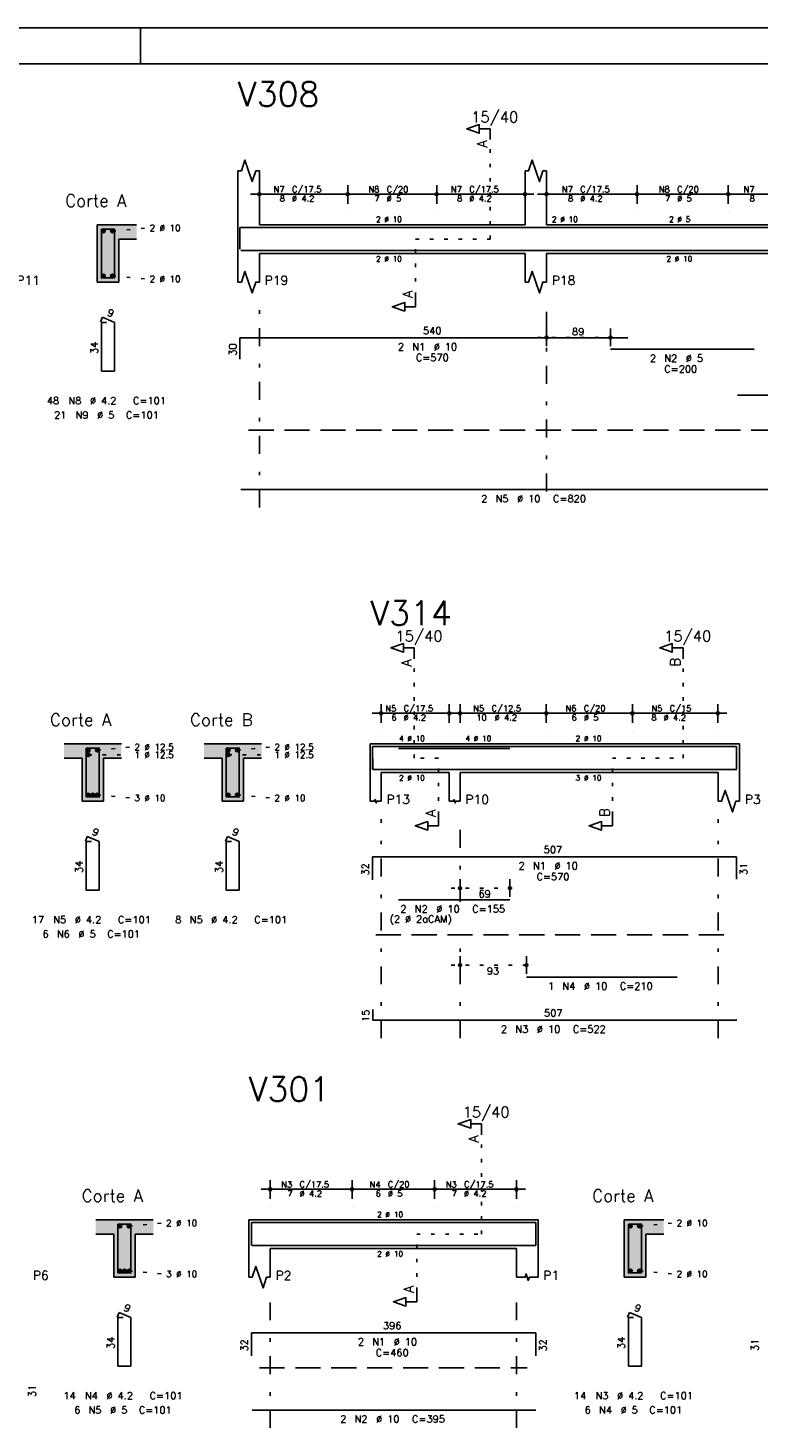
# Model space of a CAD drawing. Extents: x 0 to 119, y 0 to 84.
# Tile 7 of 10: x 60 to 81, y 45 to 84. Entities that reach past the tile are written whole.
import ezdxf

# ---------------------------------------------------------------- set-up
doc = ezdxf.new("R2010")
doc.units = 0
for name, pattern in [('ESTILO_TQS_0001', [1, 0.7, -0.3]), ('ESTILO_TQS_0002', [0.4, 0.1, -0.3]), ('ESTILO_TQS_0003', [1.5, 0.5, -0.4, 0.1, -0.5])]:
    doc.linetypes.add(name, pattern=pattern)
for name, color, linetype in [('1', 1, 'CONTINUOUS'), ('10', 10, 'CONTINUOUS'), ('2', 2, 'CONTINUOUS'), ('4', 4, 'CONTINUOUS'), ('6', 6, 'CONTINUOUS'), ('7', 7, 'CONTINUOUS'), ('8', 8, 'CONTINUOUS')]:
    doc.layers.add(name, color=color, linetype=linetype)
doc.styles.get("Standard").update_dxf_attribs({"font": 'ROMANS.SHX'})

msp = doc.modelspace()

# ---------------------------------------------------------------- linework, layer by layer
at = {"layer": '1', "linetype": 'CONTINUOUS'}
for p, q in [((0, 84.099998), (118.900002, 84.099998)), ((63.400002, 83.099998), (63.400002, 84.099998))]:
    msp.add_line(p, q, dxfattribs=at)
at = {"layer": '1', "linetype": 'ESTILO_TQS_0002'}
for p, q in [((73.137, 78.22), (73.137, 80.99)), ((62.619, 78.445), (63.564, 78.53)), ((71.062, 76.635), (71.062, 78.22)), ((71.062, 78.22), (73.137, 78.22)), ((62.619, 77.195), (63.564, 77.11)), ((74.462, 75.48), (76.74168, 75.48)), ((71.0279, 63.76), (71.0279, 66.53)), ((78.5139, 63.76), (78.5139, 66.53)), ((62.1968, 63.985), (63.1418, 64.07)), ((66.0968, 63.985), (67.0418, 64.07)), ((61.9468, 63.855), (63.1418, 63.854)), ((65.8468, 63.855), (67.0418, 63.854)), ((71.7029, 63.76), (71.0279, 63.76)), ((71.7029, 62.175), (71.7029, 63.76)), ((76.5459, 62.175), (76.5459, 63.76)), ((76.5459, 63.76), (78.5139, 63.76)), ((62.1968, 62.735), (63.1418, 62.65)), ((66.0968, 62.735), (67.0418, 62.65)), ((72.0529, 60.14), (73.9402, 60.14)), ((72.0529, 57.99), (74.4029, 57.99)), ((72.8994, 50.5), (72.8994, 53.27)), ((63.0794, 50.725), (64.0244, 50.81)), ((77.2994, 50.725), (78.2444, 50.81)), ((71.0944, 48.915), (71.0944, 50.5)), ((71.0944, 50.5), (72.8994, 50.5)), ((63.0794, 49.475), (64.0244, 49.39)), ((77.2994, 49.475), (78.2444, 49.39))]:
    msp.add_line(p, q, dxfattribs=at)
at = {"layer": '1', "linetype": 'ESTILO_TQS_0001'}
for p, q in [((66.412, 72.895), (90.772, 72.895)), ((69.9529, 58.835), (79.7889, 58.835)), ((66.7144, 46.775), (74.1744, 46.775))]:
    msp.add_line(p, q, dxfattribs=at)
at = {"layer": '1', "linetype": 'CONTINUOUS'}
for centre in [(62.369, 78.445), (62.619, 78.445), (62.369, 77.195), (62.619, 77.195), (61.9468, 63.985), (62.1968, 63.985), (65.8468, 63.985), (66.0968, 63.985), (61.9468, 63.855), (65.8468, 63.855), (61.9468, 62.735), (62.0718, 62.735), (62.1968, 62.735), (65.8468, 62.735), (66.0968, 62.735), (62.8294, 50.725), (63.0794, 50.725), (77.0494, 50.725), (77.2994, 50.725), (62.8294, 49.475), (62.9544, 49.475), (63.0794, 49.475), (77.0494, 49.475), (77.2994, 49.475)]:
    msp.add_circle(centre, 0.05, dxfattribs=at)
for points in [[(62.419, 78.445), (62.344, 78.488301), (62.322015, 78.462101)], [(62.419, 78.445), (62.322015, 78.462101), (62.322015, 78.427899)], [(62.419, 78.445), (62.322015, 78.427899), (62.344, 78.401699)], [(62.419, 78.445), (62.377682, 78.49424), (62.344, 78.488301)], [(62.419, 78.445), (62.344, 78.401699), (62.377682, 78.39576)], [(62.419, 78.445), (62.407302, 78.477139), (62.377682, 78.49424)], [(62.419, 78.445), (62.377682, 78.39576), (62.407302, 78.412861)], [(62.419, 78.445), (62.407302, 78.412861), (62.419, 78.445)], [(62.669, 78.445), (62.594, 78.488301), (62.572015, 78.462101)], [(62.669, 78.445), (62.572015, 78.462101), (62.572015, 78.427899)], [(62.669, 78.445), (62.572015, 78.427899), (62.594, 78.401699)], [(62.669, 78.445), (62.627682, 78.49424), (62.594, 78.488301)], [(62.669, 78.445), (62.594, 78.401699), (62.627682, 78.39576)], [(62.669, 78.445), (62.657302, 78.477139), (62.627682, 78.49424)], [(62.669, 78.445), (62.627682, 78.39576), (62.657302, 78.412861)], [(62.669, 78.445), (62.657302, 78.412861), (62.669, 78.445)], [(62.419, 77.195), (62.344, 77.238301), (62.322015, 77.212101)], [(62.419, 77.195), (62.377682, 77.24424), (62.344, 77.238301)], [(62.419, 77.195), (62.407302, 77.227139), (62.377682, 77.24424)], [(62.669, 77.195), (62.594, 77.238301), (62.572015, 77.212101)], [(62.669, 77.195), (62.627682, 77.24424), (62.594, 77.238301)], [(62.669, 77.195), (62.657302, 77.227139), (62.627682, 77.24424)], [(62.419, 77.195), (62.322015, 77.212101), (62.322015, 77.177899)], [(62.419, 77.195), (62.322015, 77.177899), (62.344, 77.151699)], [(62.419, 77.195), (62.344, 77.151699), (62.377682, 77.14576)], [(62.419, 77.195), (62.377682, 77.14576), (62.407302, 77.162861)], [(62.419, 77.195), (62.407302, 77.162861), (62.419, 77.195)], [(62.669, 77.195), (62.572015, 77.212101), (62.572015, 77.177899)], [(62.669, 77.195), (62.572015, 77.177899), (62.594, 77.151699)], [(62.669, 77.195), (62.594, 77.151699), (62.627682, 77.14576)], [(62.669, 77.195), (62.627682, 77.14576), (62.657302, 77.162861)], [(62.669, 77.195), (62.657302, 77.162861), (62.669, 77.195)], [(61.9968, 63.985), (61.9218, 64.028301), (61.899815, 64.002101)], [(61.9968, 63.985), (61.899815, 64.002101), (61.899815, 63.967899)], [(61.9968, 63.985), (61.899815, 63.967899), (61.9218, 63.941699)], [(61.9968, 63.985), (61.955482, 64.03424), (61.9218, 64.028301)], [(61.9968, 63.985), (61.9218, 63.941699), (61.955482, 63.93576)], [(61.9968, 63.985), (61.985102, 64.017139), (61.955482, 64.03424)], [(61.9968, 63.985), (61.955482, 63.93576), (61.985102, 63.952861)], [(61.9968, 63.985), (61.985102, 63.952861), (61.9968, 63.985)], [(62.2468, 63.985), (62.1718, 64.028301), (62.149815, 64.002101)], [(62.2468, 63.985), (62.149815, 64.002101), (62.149815, 63.967899)], [(62.2468, 63.985), (62.149815, 63.967899), (62.1718, 63.941699)], [(62.2468, 63.985), (62.205482, 64.03424), (62.1718, 64.028301)], [(62.2468, 63.985), (62.1718, 63.941699), (62.205482, 63.93576)], [(62.2468, 63.985), (62.235102, 64.017139), (62.205482, 64.03424)], [(62.2468, 63.985), (62.205482, 63.93576), (62.235102, 63.952861)], [(62.2468, 63.985), (62.235102, 63.952861), (62.2468, 63.985)], [(65.8968, 63.985), (65.8218, 64.028301), (65.799815, 64.002101)], [(65.8968, 63.985), (65.799815, 64.002101), (65.799815, 63.967899)], [(65.8968, 63.985), (65.799815, 63.967899), (65.8218, 63.941699)], [(65.8968, 63.985), (65.855482, 64.03424), (65.8218, 64.028301)], [(65.8968, 63.985), (65.8218, 63.941699), (65.855482, 63.93576)], [(65.8968, 63.985), (65.885102, 64.017139), (65.855482, 64.03424)], [(65.8968, 63.985), (65.855482, 63.93576), (65.885102, 63.952861)], [(65.8968, 63.985), (65.885102, 63.952861), (65.8968, 63.985)], [(66.1468, 63.985), (66.0718, 64.028301), (66.049815, 64.002101)], [(66.1468, 63.985), (66.049815, 64.002101), (66.049815, 63.967899)], [(66.1468, 63.985), (66.049815, 63.967899), (66.0718, 63.941699)], [(66.1468, 63.985), (66.105482, 64.03424), (66.0718, 64.028301)], [(66.1468, 63.985), (66.0718, 63.941699), (66.105482, 63.93576)], [(66.1468, 63.985), (66.135102, 64.017139), (66.105482, 64.03424)], [(66.1468, 63.985), (66.105482, 63.93576), (66.135102, 63.952861)], [(66.1468, 63.985), (66.135102, 63.952861), (66.1468, 63.985)], [(61.9968, 63.855), (61.9218, 63.898301), (61.899815, 63.872101)], [(61.9968, 63.855), (61.899815, 63.872101), (61.899815, 63.837899)], [(61.9968, 63.855), (61.899815, 63.837899), (61.9218, 63.811699)], [(61.9968, 63.855), (61.955482, 63.90424), (61.9218, 63.898301)], [(61.9968, 63.855), (61.9218, 63.811699), (61.955482, 63.80576)], [(61.9968, 63.855), (61.985102, 63.887139), (61.955482, 63.90424)], [(61.9968, 63.855), (61.955482, 63.80576), (61.985102, 63.822861)], [(61.9968, 63.855), (61.985102, 63.822861), (61.9968, 63.855)], [(65.8968, 63.855), (65.8218, 63.898301), (65.799815, 63.872101)], [(65.8968, 63.855), (65.799815, 63.872101), (65.799815, 63.837899)], [(65.8968, 63.855), (65.799815, 63.837899), (65.8218, 63.811699)], [(65.8968, 63.855), (65.855482, 63.90424), (65.8218, 63.898301)], [(65.8968, 63.855), (65.8218, 63.811699), (65.855482, 63.80576)], [(65.8968, 63.855), (65.885102, 63.887139), (65.855482, 63.90424)], [(65.8968, 63.855), (65.855482, 63.80576), (65.885102, 63.822861)], [(65.8968, 63.855), (65.885102, 63.822861), (65.8968, 63.855)], [(61.9968, 62.735), (61.9218, 62.778301), (61.899815, 62.752101)], [(61.9968, 62.735), (61.899815, 62.752101), (61.899815, 62.717899)], [(61.9968, 62.735), (61.899815, 62.717899), (61.9218, 62.691699)], [(61.9968, 62.735), (61.955482, 62.78424), (61.9218, 62.778301)], [(61.9968, 62.735), (61.9218, 62.691699), (61.955482, 62.68576)], [(61.9968, 62.735), (61.985102, 62.767139), (61.955482, 62.78424)], [(61.9968, 62.735), (61.955482, 62.68576), (61.985102, 62.702861)], [(61.9968, 62.735), (61.985102, 62.702861), (61.9968, 62.735)], [(62.1218, 62.735), (62.0468, 62.778301), (62.024815, 62.752101)], [(62.1218, 62.735), (62.024815, 62.752101), (62.024815, 62.717899)], [(62.1218, 62.735), (62.024815, 62.717899), (62.0468, 62.691699)], [(62.1218, 62.735), (62.080482, 62.78424), (62.0468, 62.778301)], [(62.1218, 62.735), (62.0468, 62.691699), (62.080482, 62.68576)], [(62.1218, 62.735), (62.110102, 62.767139), (62.080482, 62.78424)], [(62.1218, 62.735), (62.080482, 62.68576), (62.110102, 62.702861)], [(62.1218, 62.735), (62.110102, 62.702861), (62.1218, 62.735)], [(62.2468, 62.735), (62.1718, 62.778301), (62.149815, 62.752101)], [(62.2468, 62.735), (62.149815, 62.752101), (62.149815, 62.717899)], [(62.2468, 62.735), (62.149815, 62.717899), (62.1718, 62.691699)], [(62.2468, 62.735), (62.205482, 62.78424), (62.1718, 62.778301)], [(62.2468, 62.735), (62.1718, 62.691699), (62.205482, 62.68576)], [(62.2468, 62.735), (62.235102, 62.767139), (62.205482, 62.78424)], [(62.2468, 62.735), (62.205482, 62.68576), (62.235102, 62.702861)], [(62.2468, 62.735), (62.235102, 62.702861), (62.2468, 62.735)], [(65.8968, 62.735), (65.8218, 62.778301), (65.799815, 62.752101)], [(65.8968, 62.735), (65.799815, 62.752101), (65.799815, 62.717899)], [(65.8968, 62.735), (65.799815, 62.717899), (65.8218, 62.691699)], [(65.8968, 62.735), (65.855482, 62.78424), (65.8218, 62.778301)], [(65.8968, 62.735), (65.8218, 62.691699), (65.855482, 62.68576)], [(65.8968, 62.735), (65.885102, 62.767139), (65.855482, 62.78424)], [(65.8968, 62.735), (65.855482, 62.68576), (65.885102, 62.702861)], [(65.8968, 62.735), (65.885102, 62.702861), (65.8968, 62.735)], [(66.1468, 62.735), (66.0718, 62.778301), (66.049815, 62.752101)], [(66.1468, 62.735), (66.049815, 62.752101), (66.049815, 62.717899)], [(66.1468, 62.735), (66.049815, 62.717899), (66.0718, 62.691699)], [(66.1468, 62.735), (66.105482, 62.78424), (66.0718, 62.778301)], [(66.1468, 62.735), (66.0718, 62.691699), (66.105482, 62.68576)], [(66.1468, 62.735), (66.135102, 62.767139), (66.105482, 62.78424)], [(66.1468, 62.735), (66.105482, 62.68576), (66.135102, 62.702861)], [(66.1468, 62.735), (66.135102, 62.702861), (66.1468, 62.735)], [(62.8794, 50.725), (62.8044, 50.768301), (62.782415, 50.742101)], [(62.8794, 50.725), (62.782415, 50.742101), (62.782415, 50.707899)], [(62.8794, 50.725), (62.782415, 50.707899), (62.8044, 50.681699)], [(62.8794, 50.725), (62.838082, 50.77424), (62.8044, 50.768301)], [(62.8794, 50.725), (62.8044, 50.681699), (62.838082, 50.67576)], [(62.8794, 50.725), (62.867702, 50.757139), (62.838082, 50.77424)], [(62.8794, 50.725), (62.838082, 50.67576), (62.867702, 50.692861)], [(62.8794, 50.725), (62.867702, 50.692861), (62.8794, 50.725)], [(63.1294, 50.725), (63.0544, 50.768301), (63.032415, 50.742101)], [(63.1294, 50.725), (63.032415, 50.742101), (63.032415, 50.707899)], [(63.1294, 50.725), (63.032415, 50.707899), (63.0544, 50.681699)], [(63.1294, 50.725), (63.088082, 50.77424), (63.0544, 50.768301)], [(63.1294, 50.725), (63.0544, 50.681699), (63.088082, 50.67576)], [(63.1294, 50.725), (63.117702, 50.757139), (63.088082, 50.77424)], [(63.1294, 50.725), (63.088082, 50.67576), (63.117702, 50.692861)], [(63.1294, 50.725), (63.117702, 50.692861), (63.1294, 50.725)], [(77.0994, 50.725), (77.0244, 50.768301), (77.002415, 50.742101)], [(77.0994, 50.725), (77.002415, 50.742101), (77.002415, 50.707899)], [(77.0994, 50.725), (77.002415, 50.707899), (77.0244, 50.681699)], [(77.0994, 50.725), (77.058082, 50.77424), (77.0244, 50.768301)], [(77.0994, 50.725), (77.0244, 50.681699), (77.058082, 50.67576)], [(77.0994, 50.725), (77.087702, 50.757139), (77.058082, 50.77424)], [(77.0994, 50.725), (77.058082, 50.67576), (77.087702, 50.692861)], [(77.0994, 50.725), (77.087702, 50.692861), (77.0994, 50.725)], [(77.3494, 50.725), (77.2744, 50.768301), (77.252415, 50.742101)], [(77.3494, 50.725), (77.252415, 50.742101), (77.252415, 50.707899)], [(77.3494, 50.725), (77.252415, 50.707899), (77.2744, 50.681699)], [(77.3494, 50.725), (77.308082, 50.77424), (77.2744, 50.768301)], [(77.3494, 50.725), (77.2744, 50.681699), (77.308082, 50.67576)], [(77.3494, 50.725), (77.337702, 50.757139), (77.308082, 50.77424)], [(77.3494, 50.725), (77.308082, 50.67576), (77.337702, 50.692861)], [(77.3494, 50.725), (77.337702, 50.692861), (77.3494, 50.725)], [(62.8794, 49.475), (62.8044, 49.518301), (62.782415, 49.492101)], [(62.8794, 49.475), (62.782415, 49.492101), (62.782415, 49.457899)], [(62.8794, 49.475), (62.782415, 49.457899), (62.8044, 49.431699)], [(62.8794, 49.475), (62.838082, 49.52424), (62.8044, 49.518301)], [(62.8794, 49.475), (62.8044, 49.431699), (62.838082, 49.42576)], [(62.8794, 49.475), (62.867702, 49.507139), (62.838082, 49.52424)], [(62.8794, 49.475), (62.838082, 49.42576), (62.867702, 49.442861)], [(62.8794, 49.475), (62.867702, 49.442861), (62.8794, 49.475)], [(63.0044, 49.475), (62.9294, 49.518301), (62.907415, 49.492101)], [(63.0044, 49.475), (62.907415, 49.492101), (62.907415, 49.457899)], [(63.0044, 49.475), (62.907415, 49.457899), (62.9294, 49.431699)], [(63.0044, 49.475), (62.963082, 49.52424), (62.9294, 49.518301)], [(63.0044, 49.475), (62.9294, 49.431699), (62.963082, 49.42576)], [(63.0044, 49.475), (62.992702, 49.507139), (62.963082, 49.52424)], [(63.0044, 49.475), (62.963082, 49.42576), (62.992702, 49.442861)], [(63.0044, 49.475), (62.992702, 49.442861), (63.0044, 49.475)], [(63.1294, 49.475), (63.0544, 49.518301), (63.032415, 49.492101)], [(63.1294, 49.475), (63.032415, 49.492101), (63.032415, 49.457899)], [(63.1294, 49.475), (63.032415, 49.457899), (63.0544, 49.431699)], [(63.1294, 49.475), (63.088082, 49.52424), (63.0544, 49.518301)], [(63.1294, 49.475), (63.0544, 49.431699), (63.088082, 49.42576)], [(63.1294, 49.475), (63.117702, 49.507139), (63.088082, 49.52424)], [(63.1294, 49.475), (63.088082, 49.42576), (63.117702, 49.442861)], [(63.1294, 49.475), (63.117702, 49.442861), (63.1294, 49.475)], [(77.0994, 49.475), (77.0244, 49.518301), (77.002415, 49.492101)], [(77.0994, 49.475), (77.002415, 49.492101), (77.002415, 49.457899)], [(77.0994, 49.475), (77.002415, 49.457899), (77.0244, 49.431699)], [(77.0994, 49.475), (77.058082, 49.52424), (77.0244, 49.518301)], [(77.0994, 49.475), (77.0244, 49.431699), (77.058082, 49.42576)], [(77.0994, 49.475), (77.087702, 49.507139), (77.058082, 49.52424)], [(77.0994, 49.475), (77.058082, 49.42576), (77.087702, 49.442861)], [(77.0994, 49.475), (77.087702, 49.442861), (77.0994, 49.475)], [(77.3494, 49.475), (77.2744, 49.518301), (77.252415, 49.492101)], [(77.3494, 49.475), (77.252415, 49.492101), (77.252415, 49.457899)], [(77.3494, 49.475), (77.252415, 49.457899), (77.2744, 49.431699)], [(77.3494, 49.475), (77.308082, 49.52424), (77.2744, 49.518301)], [(77.3494, 49.475), (77.2744, 49.431699), (77.308082, 49.42576)], [(77.3494, 49.475), (77.337702, 49.507139), (77.308082, 49.52424)], [(77.3494, 49.475), (77.308082, 49.42576), (77.337702, 49.442861)], [(77.3494, 49.475), (77.337702, 49.442861), (77.3494, 49.475)]]:
    msp.add_solid(points, dxfattribs=at)
at = {"layer": '10', "linetype": 'CONTINUOUS'}
for points in [[(62.194, 77.02), (62.794, 77.02), (62.194, 78.62)], [(62.794, 77.02), (62.794, 78.22), (62.194, 78.62)], [(62.194, 78.62), (62.794, 78.22), (63.294, 78.62)], [(62.794, 78.22), (63.294, 78.22), (63.294, 78.62)], [(61.2718, 64.16), (61.2718, 63.76), (61.7718, 63.76)], [(61.2718, 64.16), (61.7718, 63.76), (62.8718, 64.16)], [(61.7718, 63.76), (62.3718, 63.76), (62.8718, 64.16)], [(62.3718, 63.76), (62.8718, 63.76), (62.8718, 64.16)], [(65.1718, 64.16), (65.1718, 63.76), (65.6718, 63.76)], [(65.1718, 64.16), (65.6718, 63.76), (66.7718, 64.16)], [(65.6718, 63.76), (66.2718, 63.76), (66.7718, 64.16)], [(66.2718, 63.76), (66.7718, 63.76), (66.7718, 64.16)], [(61.7718, 62.56), (62.3718, 62.56), (61.7718, 63.76)], [(62.3718, 62.56), (62.3718, 63.76), (61.7718, 63.76)], [(65.6718, 62.56), (66.2718, 62.56), (65.6718, 63.76)], [(66.2718, 62.56), (66.2718, 63.76), (65.6718, 63.76)], [(62.1544, 50.9), (62.1544, 50.5), (62.6544, 50.5)], [(62.1544, 50.9), (62.6544, 50.5), (63.7544, 50.9)], [(62.6544, 50.5), (63.2544, 50.5), (63.7544, 50.9)], [(63.2544, 50.5), (63.7544, 50.5), (63.7544, 50.9)], [(76.8744, 49.3), (77.4744, 49.3), (76.8744, 50.9)], [(77.4744, 49.3), (77.4744, 50.5), (76.8744, 50.9)], [(76.8744, 50.9), (77.4744, 50.5), (77.9744, 50.9)], [(77.4744, 50.5), (77.9744, 50.5), (77.9744, 50.9)], [(62.6544, 49.3), (63.2544, 49.3), (62.6544, 50.5)], [(63.2544, 49.3), (63.2544, 50.5), (62.6544, 50.5)]]:
    msp.add_solid(points, dxfattribs=at)
at = {"layer": '2', "linetype": 'CONTINUOUS'}
for p, q in [((66.112, 78.62), (66.112, 80.12)), ((66.712, 78.62), (66.712, 80.12)), ((74.112, 78.62), (74.112, 80.12)), ((74.712, 78.62), (74.712, 80.12)), ((66.712, 79.2), (66.712, 79.72)), ((69.172, 79.2), (69.172, 79.72)), ((69.172, 79.2), (69.172, 79.72)), ((71.652, 79.2), (71.652, 79.72)), ((71.652, 79.2), (71.652, 79.72)), ((74.112, 79.2), (74.112, 79.72)), ((74.712, 79.2), (74.712, 79.72)), ((77.232, 79.2), (77.232, 79.72)), ((77.232, 79.2), (77.232, 79.72)), ((79.772, 79.2), (79.772, 79.72)), ((79.772, 79.2), (79.772, 79.72)), ((66.462, 79.47), (69.422, 79.47)), ((68.922, 79.47), (71.902, 79.47)), ((71.402, 79.47), (74.362, 79.47)), ((74.462, 79.47), (77.482, 79.47)), ((76.982, 79.47), (80.022, 79.47)), ((79.522, 79.47), (82.542, 79.47)), ((66.712, 78.95), (66.712, 78.95)), ((69.172, 78.95), (69.172, 78.95)), ((69.172, 78.95), (69.172, 78.95)), ((71.652, 78.95), (71.652, 78.95)), ((71.652, 78.95), (71.652, 78.95)), ((74.112, 78.95), (74.112, 78.95)), ((74.712, 78.95), (74.712, 78.95)), ((77.232, 78.95), (77.232, 78.95)), ((77.232, 78.95), (77.232, 78.95)), ((79.772, 78.95), (79.772, 78.95)), ((79.772, 78.95), (79.772, 78.95)), ((63.294, 78.62), (62.194, 78.62)), ((62.194, 78.62), (62.194, 77.02)), ((66.112, 78.62), (66.112, 77.82)), ((66.712, 78.62), (74.112, 78.62)), ((74.712, 78.62), (82.292, 78.62)), ((62.794, 77.02), (62.794, 78.22)), ((62.794, 78.22), (63.294, 78.22)), ((66.112, 77.82), (66.112, 77.02)), ((66.712, 77.82), (74.112, 77.82)), ((66.712, 77.82), (66.712, 77.02)), ((74.112, 77.82), (74.112, 77.02)), ((74.712, 77.82), (82.292, 77.82)), ((74.712, 77.82), (74.712, 77.02)), ((62.194, 77.02), (62.794, 77.02)), ((74.712, 75.24), (74.712, 75.73)), ((76.49168, 75.24), (76.49168, 75.73)), ((74.712, 75.14), (74.712, 75.14)), ((76.49168, 75.14), (76.49168, 75.14)), ((70.1029, 64.74), (70.1029, 65.26)), ((72.0029, 64.74), (72.0029, 65.26)), ((72.3029, 64.74), (72.3029, 65.26)), ((74.7029, 64.74), (74.7029, 65.26)), ((74.7029, 64.74), (74.7029, 65.26)), ((77.1029, 64.74), (77.1029, 65.26)), ((77.1029, 64.74), (77.1029, 65.26)), ((79.4829, 64.74), (79.4829, 65.26)), ((69.8529, 65.01), (72.2529, 65.01)), ((72.0529, 65.01), (74.9529, 65.01)), ((74.4529, 65.01), (77.3529, 65.01)), ((76.8529, 65.01), (79.7329, 65.01)), ((70.1029, 64.49), (70.1029, 64.49)), ((72.0029, 64.49), (72.0029, 64.49)), ((72.3029, 64.49), (72.3029, 64.49)), ((74.7029, 64.49), (74.7029, 64.49)), ((74.7029, 64.49), (74.7029, 64.49)), ((77.1029, 64.49), (77.1029, 64.49)), ((77.1029, 64.49), (77.1029, 64.49)), ((79.4829, 64.49), (79.4829, 64.49)), ((62.8718, 64.16), (61.2718, 64.16)), ((66.7718, 64.16), (65.1718, 64.16)), ((69.8029, 64.16), (69.8029, 63.36)), ((69.8029, 64.16), (70.1029, 64.16)), ((70.1029, 64.16), (72.0029, 64.16)), ((72.0029, 64.16), (72.3029, 64.16)), ((72.3029, 64.16), (79.4889, 64.16)), ((79.4889, 64.16), (80.0889, 64.16)), ((80.0889, 64.16), (80.0889, 63.36)), ((61.2718, 63.76), (61.7718, 63.76)), ((61.7718, 63.76), (61.7718, 62.56)), ((62.3718, 62.56), (62.3718, 63.76)), ((62.3718, 63.76), (62.8718, 63.76)), ((65.1718, 63.76), (65.6718, 63.76)), ((65.6718, 63.76), (65.6718, 62.56)), ((66.2718, 62.56), (66.2718, 63.76)), ((66.2718, 63.76), (66.7718, 63.76)), ((69.8029, 63.36), (69.8029, 62.56)), ((70.1029, 63.36), (72.0029, 63.36)), ((70.1029, 63.36), (70.1029, 62.56)), ((72.0029, 63.36), (72.0029, 62.56)), ((72.3029, 63.36), (79.4889, 63.36)), ((72.3029, 63.36), (72.3029, 62.56)), ((79.4889, 63.36), (79.4889, 62.56)), ((80.0889, 63.36), (80.0889, 62.56)), ((61.7718, 62.56), (62.3718, 62.56)), ((65.6718, 62.56), (66.2718, 62.56)), ((72.3029, 59.9), (72.3029, 60.39)), ((73.6902, 59.9), (73.6902, 60.39)), ((72.3029, 59.8), (72.3029, 59.8)), ((73.6902, 59.8), (73.6902, 59.8)), ((72.3029, 57.75), (72.3029, 58.24)), ((74.1529, 57.75), (74.1529, 58.24)), ((72.3029, 57.65), (72.3029, 57.65)), ((74.1529, 57.65), (74.1529, 57.65)), ((67.0144, 51.48), (67.0144, 52)), ((69.2944, 51.48), (69.2944, 52)), ((69.2944, 51.48), (69.2944, 52)), ((71.5944, 51.48), (71.5944, 52)), ((71.5944, 51.48), (71.5944, 52)), ((73.8744, 51.48), (73.8744, 52)), ((66.7644, 51.75), (69.5444, 51.75)), ((69.0444, 51.75), (71.8444, 51.75)), ((71.3444, 51.75), (74.1244, 51.75)), ((67.0144, 51.23), (67.0144, 51.23)), ((69.2944, 51.23), (69.2944, 51.23)), ((69.2944, 51.23), (69.2944, 51.23)), ((71.5944, 51.23), (71.5944, 51.23)), ((71.5944, 51.23), (71.5944, 51.23)), ((73.8744, 51.23), (73.8744, 51.23)), ((63.7544, 50.9), (62.1544, 50.9)), ((66.4144, 50.9), (66.4144, 50.1)), ((66.4144, 50.9), (67.0144, 50.9)), ((67.0144, 50.9), (73.8744, 50.9)), ((73.8744, 50.9), (74.4744, 50.9)), ((74.4744, 50.9), (74.4744, 50.1)), ((77.9744, 50.9), (76.8744, 50.9)), ((76.8744, 50.9), (76.8744, 49.3)), ((62.1544, 50.5), (62.6544, 50.5)), ((62.6544, 50.5), (62.6544, 49.3)), ((63.2544, 49.3), (63.2544, 50.5)), ((63.2544, 50.5), (63.7544, 50.5)), ((77.4744, 49.3), (77.4744, 50.5)), ((77.4744, 50.5), (77.9744, 50.5)), ((66.4144, 50.1), (66.4144, 49.3)), ((67.0144, 50.1), (73.8744, 50.1)), ((67.0144, 50.1), (67.0144, 49.3)), ((73.8744, 50.1), (73.8744, 49.3)), ((74.4744, 50.1), (74.4744, 49.3)), ((62.6544, 49.3), (63.2544, 49.3)), ((76.8744, 49.3), (77.4744, 49.3))]:
    msp.add_line(p, q, dxfattribs=at)
at = {"layer": '2', "linetype": 'ESTILO_TQS_0003'}
for p, q in [((66.712, 70.74), (66.712, 76.52)), ((74.712, 71.192), (74.712, 76.52)), ((70.1029, 55.96), (70.1029, 62.06)), ((72.3029, 59.762), (72.3029, 62.06)), ((79.4889, 55.96), (79.4889, 62.06)), ((72.3029, 55.96), (72.3029, 58.958)), ((67.0144, 45.1), (67.0144, 48.8)), ((73.8744, 45.1), (73.8744, 48.8))]:
    msp.add_line(p, q, dxfattribs=at)
at = {"layer": '2', "linetype": 'CONTINUOUS'}
for points in [[(73.137, 80.99), (73.137, 81.29), (72.837, 81.29), (72.837, 81.17), (72.487, 81.29), (72.837, 81.41), (72.837, 81.29)], [(66.112, 80.12), (66.212, 80.12), (66.312, 80.42), (66.512, 79.82), (66.612, 80.12), (66.712, 80.12)], [(74.112, 80.12), (74.212, 80.12), (74.312, 80.42), (74.512, 79.82), (74.612, 80.12), (74.712, 80.12)], [(66.112, 77.02), (66.212, 77.02), (66.312, 77.32), (66.512, 76.72), (66.612, 77.02), (66.712, 77.02)], [(74.112, 77.02), (74.212, 77.02), (74.312, 77.32), (74.512, 76.72), (74.612, 77.02), (74.712, 77.02)], [(71.062, 76.635), (71.062, 76.335), (70.762, 76.335), (70.762, 76.215), (70.412, 76.335), (70.762, 76.455), (70.762, 76.335)], [(71.0279, 66.53), (71.0279, 66.83), (70.7279, 66.83), (70.7279, 66.71), (70.3779, 66.83), (70.7279, 66.95), (70.7279, 66.83)], [(78.5139, 66.53), (78.5139, 66.83), (78.2139, 66.83), (78.2139, 66.71), (77.8639, 66.83), (78.2139, 66.95), (78.2139, 66.83)], [(79.4889, 62.56), (79.5889, 62.56), (79.6889, 62.86), (79.8889, 62.26), (79.9889, 62.56), (80.0889, 62.56)], [(69.8029, 62.56), (69.9229, 62.56), (69.9379, 62.605), (69.9679, 62.515), (69.9829, 62.56), (70.1029, 62.56)], [(72.0029, 62.56), (72.1229, 62.56), (72.1379, 62.605), (72.1679, 62.515), (72.1829, 62.56), (72.3029, 62.56)], [(71.7029, 62.175), (71.7029, 61.875), (71.4029, 61.875), (71.4029, 61.755), (71.0529, 61.875), (71.4029, 61.995), (71.4029, 61.875)], [(76.5459, 62.175), (76.5459, 61.875), (76.2459, 61.875), (76.2459, 61.755), (75.8959, 61.875), (76.2459, 61.995), (76.2459, 61.875)], [(72.8994, 53.27), (72.8994, 53.57), (72.5994, 53.57), (72.5994, 53.45), (72.2494, 53.57), (72.5994, 53.69), (72.5994, 53.57)], [(66.4144, 49.3), (66.5144, 49.3), (66.6144, 49.6), (66.8144, 49), (66.9144, 49.3), (67.0144, 49.3)], [(73.8744, 49.3), (74.1144, 49.3), (74.1444, 49.39), (74.2044, 49.21), (74.2344, 49.3), (74.4744, 49.3)], [(71.0944, 48.915), (71.0944, 48.615), (70.7944, 48.615), (70.7944, 48.495), (70.4444, 48.615), (70.7944, 48.735), (70.7944, 48.615)]]:
    msp.add_lwpolyline(points, dxfattribs=at)
for centre, radius in [((66.712, 79.47), 0.041625), ((66.712, 79.47), 0.02075), ((69.172, 79.47), 0.041625), ((69.172, 79.47), 0.041625), ((69.172, 79.47), 0.02075), ((69.172, 79.47), 0.02075), ((71.652, 79.47), 0.041625), ((71.652, 79.47), 0.041625), ((71.652, 79.47), 0.02075), ((71.652, 79.47), 0.02075), ((74.112, 79.47), 0.041625), ((74.112, 79.47), 0.02075), ((74.712, 79.47), 0.041625), ((74.712, 79.47), 0.02075), ((77.232, 79.47), 0.041625), ((77.232, 79.47), 0.041625), ((77.232, 79.47), 0.02075), ((77.232, 79.47), 0.02075), ((79.772, 79.47), 0.041625), ((79.772, 79.47), 0.041625), ((79.772, 79.47), 0.02075), ((79.772, 79.47), 0.02075), ((74.712, 75.48), 0.04), ((74.712, 75.48), 0.02), ((76.49168, 75.48), 0.04), ((76.49168, 75.48), 0.02), ((70.1029, 65.01), 0.041625), ((70.1029, 65.01), 0.02075), ((72.0029, 65.01), 0.041625), ((72.0029, 65.01), 0.02075), ((72.3029, 65.01), 0.041625), ((72.3029, 65.01), 0.02075), ((74.7029, 65.01), 0.041625), ((74.7029, 65.01), 0.041625), ((74.7029, 65.01), 0.02075), ((74.7029, 65.01), 0.02075), ((77.1029, 65.01), 0.041625), ((77.1029, 65.01), 0.041625), ((77.1029, 65.01), 0.02075), ((77.1029, 65.01), 0.02075), ((79.4829, 65.01), 0.041625), ((79.4829, 65.01), 0.02075), ((72.3029, 60.14), 0.04), ((72.3029, 60.14), 0.02), ((73.6902, 60.14), 0.04), ((73.6902, 60.14), 0.02), ((72.3029, 57.99), 0.04), ((72.3029, 57.99), 0.02), ((74.1529, 57.99), 0.04), ((74.1529, 57.99), 0.02), ((67.0144, 51.75), 0.041625), ((67.0144, 51.75), 0.02075), ((69.2944, 51.75), 0.041625), ((69.2944, 51.75), 0.041625), ((69.2944, 51.75), 0.02075), ((69.2944, 51.75), 0.02075), ((71.5944, 51.75), 0.041625), ((71.5944, 51.75), 0.041625), ((71.5944, 51.75), 0.02075), ((71.5944, 51.75), 0.02075), ((73.8744, 51.75), 0.041625), ((73.8744, 51.75), 0.02075)]:
    msp.add_circle(centre, radius, dxfattribs=at)
at = {"layer": '4', "linetype": 'CONTINUOUS'}
for p, q in [((66.172, 77.94), (66.172, 78.54)), ((66.172, 78.54), (76.972, 78.54)), ((76.49168, 78.54), (80.49168, 78.54)), ((80.03158, 78.54), (85.13158, 78.54)), ((66.192, 77.9), (82.592, 77.9)), ((69.8627, 63.44), (69.8627, 64.08)), ((69.8627, 64.08), (80.0027, 64.08)), ((70.5902, 64.03), (73.6902, 64.03)), ((80.0027, 64.08), (80.0027, 63.46)), ((69.8729, 63.74), (69.8729, 63.44)), ((69.8729, 63.44), (80.0129, 63.44)), ((74.1529, 63.44), (78.3529, 63.44)), ((66.4944, 50.18), (66.4944, 50.82)), ((66.4944, 50.82), (74.4144, 50.82)), ((74.4144, 50.82), (74.4144, 50.18)), ((66.5144, 50.18), (74.4144, 50.18))]:
    msp.add_line(p, q, dxfattribs=at)
for points in [[(62.314, 78.5), (62.314, 77.14), (62.674, 77.14), (62.674, 78.5), (62.314, 78.5)], [(61.8918, 64.04), (61.8918, 62.68), (62.2518, 62.68), (62.2518, 64.04), (61.8918, 64.04)], [(65.7918, 64.04), (65.7918, 62.68), (66.1518, 62.68), (66.1518, 64.04), (65.7918, 64.04)], [(62.7744, 50.78), (62.7744, 49.42), (63.1344, 49.42), (63.1344, 50.78), (62.7744, 50.78)], [(76.9944, 50.78), (76.9944, 49.42), (77.3544, 49.42), (77.3544, 50.78), (76.9944, 50.78)]]:
    msp.add_lwpolyline(points, dxfattribs=at)
at = {"layer": '6', "linetype": 'CONTINUOUS'}
for p, q in [((62.342338, 76.04), (62.287893, 75.91102)), ((62.454, 75.9), (62.314, 75.9)), ((62.314, 75.9), (62.314, 74.54)), ((62.674, 75.9), (62.342338, 76.04)), ((62.674, 74.54), (62.674, 75.9)), ((66.172, 74.87), (66.172, 75.47)), ((66.172, 75.47), (76.972, 75.47)), ((76.49168, 75.15), (80.49168, 75.15)), ((62.314, 74.54), (62.674, 74.54)), ((80.03158, 73.87), (85.13158, 73.87)), ((66.192, 71.24), (82.592, 71.24)), ((61.920138, 61.58), (61.865693, 61.45102)), ((62.0318, 61.44), (61.8918, 61.44)), ((61.8918, 61.44), (61.8918, 60.08)), ((62.2518, 61.44), (61.920138, 61.58)), ((62.2518, 60.08), (62.2518, 61.44)), ((65.820138, 61.58), (65.765693, 61.45102)), ((65.9318, 61.44), (65.7918, 61.44)), ((65.7918, 61.44), (65.7918, 60.08)), ((66.1518, 61.44), (65.820138, 61.58)), ((66.1518, 60.08), (66.1518, 61.44)), ((69.8627, 60.37), (69.8627, 61.01)), ((69.8627, 61.01), (80.0027, 61.01)), ((80.0027, 61.01), (80.0027, 60.39)), ((61.8918, 60.08), (62.2518, 60.08)), ((65.7918, 60.08), (66.1518, 60.08)), ((70.5902, 59.81), (73.6902, 59.81)), ((74.1529, 57.66), (78.3529, 57.66)), ((69.8729, 56.76), (69.8729, 56.46)), ((69.8729, 56.46), (80.0129, 56.46)), ((62.802738, 48.32), (62.748293, 48.19102)), ((62.9144, 48.18), (62.7744, 48.18)), ((62.7744, 48.18), (62.7744, 46.82)), ((63.1344, 48.18), (62.802738, 48.32)), ((63.1344, 46.82), (63.1344, 48.18)), ((77.022738, 48.32), (76.968293, 48.19102)), ((77.1344, 48.18), (76.9944, 48.18)), ((76.9944, 48.18), (76.9944, 46.82)), ((77.3544, 48.18), (77.022738, 48.32)), ((77.3544, 46.82), (77.3544, 48.18)), ((66.4944, 47.11), (66.4944, 47.75)), ((66.4944, 47.75), (74.4144, 47.75)), ((74.4144, 47.75), (74.4144, 47.11)), ((62.7744, 46.82), (63.1344, 46.82)), ((76.9944, 46.82), (77.3544, 46.82)), ((66.5144, 45.6), (74.4144, 45.6))]:
    msp.add_line(p, q, dxfattribs=at)
at = {"layer": '8', "linetype": 'CONTINUOUS'}
msp.add_line((2.5, 83.099998), (117.900002, 83.099998), dxfattribs=at)

# ---------------------------------------------------------------- texts
at = {"layer": '2', "linetype": 'CONTINUOUS'}
for s, height, p in [('15/40', 0.3, (72.612, 81.47)), ('N7', 0.17, (67.109, 79.521)), ('C/17.5', 0.17, (67.619, 79.521)), ('N8', 0.17, (69.749, 79.521)), ('C/20', 0.17, (70.259, 79.521)), ('N7', 0.17, (72.049, 79.521)), ('C/17.5', 0.17, (72.559, 79.521)), ('N7', 0.17, (75.139, 79.521)), ('C/17.5', 0.17, (75.649, 79.521)), ('N8', 0.17, (77.839, 79.521)), ('C/20', 0.17, (78.349, 79.521)), ('N7', 0.17, (80.199, 79.521)), ('Corte A', 0.34, (61.304, 79.12)), ('8', 0.17, (67.279, 79.266)), ('%%c 4.2', 0.17, (67.619, 79.266)), ('7', 0.17, (69.919, 79.266)), ('%%c 5', 0.17, (70.259, 79.266)), ('8', 0.17, (72.219, 79.266)), ('%%c 4.2', 0.17, (72.559, 79.266)), ('8', 0.17, (75.309, 79.266)), ('%%c 4.2', 0.17, (75.649, 79.266)), ('7', 0.17, (78.009, 79.266)), ('%%c 5', 0.17, (78.349, 79.266)), ('8', 0.17, (80.369, 79.266)), ('2 %%c 10', 0.15, (69.962, 78.695)), ('2 %%c 10', 0.15, (74.862, 78.695)), ('2 %%c 5', 0.15, (78.127, 78.695)), ('2 %%c 10', 0.18, (63.654, 78.44)), ('2 %%c 10', 0.15, (69.962, 77.595)), ('2 %%c 10', 0.15, (78.052, 77.595)), ('P11', 0.25, (59.944, 76.945)), ('2 %%c 10', 0.18, (63.654, 77.02)), ('P19', 0.25, (66.862, 76.945)), ('P18', 0.25, (74.862, 76.945)), ('540', 0.2, (71.272, 75.57)), ('89', 0.2, (75.42184, 75.54)), ('2', 0.2, (70.572, 75.12)), ('N1', 0.2, (70.972, 75.12)), ('%%c 10', 0.2, (71.572, 75.12)), ('C=570', 0.2, (71.072, 74.82)), ('2', 0.2, (77.59168, 74.8)), ('N2', 0.2, (77.99168, 74.8)), ('%%c 5', 0.2, (78.59168, 74.8)), ('C=200', 0.2, (77.99168, 74.5)), ('48', 0.2, (60.794, 73.62)), ('N8', 0.2, (61.394, 73.62)), ('%%c 4.2', 0.2, (61.994, 73.62)), ('C=101', 0.2, (63.194, 73.62)), ('21', 0.2, (60.994, 73.22)), ('N9', 0.2, (61.594, 73.22)), ('%%c 5', 0.2, (62.194, 73.22)), ('C=101', 0.2, (62.994, 73.22)), ('2', 0.2, (72.892, 70.89)), ('N5', 0.2, (73.292, 70.89)), ('%%c 10', 0.2, (73.892, 70.89)), ('C=820', 0.2, (74.892, 70.89)), ('15/40', 0.3, (70.5029, 67.01)), ('15/40', 0.3, (77.9889, 67.01)), ('N5', 0.17, (70.2199, 65.061)), ('C/17.5', 0.17, (70.7299, 65.061)), ('N5', 0.17, (72.6699, 65.061)), ('C/12.5', 0.17, (73.1799, 65.061)), ('N6', 0.17, (75.2399, 65.061)), ('C/20', 0.17, (75.7499, 65.061)), ('N5', 0.17, (77.6299, 65.061)), ('C/15', 0.17, (78.1399, 65.061)), ('Corte A', 0.34, (60.8818, 64.66)), ('Corte B', 0.34, (64.7818, 64.66)), ('6', 0.17, (70.3899, 64.806)), ('%%c 4.2', 0.17, (70.7299, 64.806)), ('10', 0.17, (72.7549, 64.806)), ('%%c 4.2', 0.17, (73.2649, 64.806)), ('6', 0.17, (75.4099, 64.806)), ('%%c 5', 0.17, (75.7499, 64.806)), ('8', 0.17, (77.6299, 64.806)), ('%%c 4.2', 0.17, (77.9699, 64.806)), ('4 %%c 10', 0.15, (70.6029, 64.235)), ('4 %%c 10', 0.15, (72.4529, 64.235)), ('2 %%c 10', 0.15, (75.5209, 64.235)), ('2 %%c 12.5', 0.18, (63.2318, 63.98)), ('2 %%c 12.5', 0.18, (67.1318, 63.98)), ('1 %%c 12.5', 0.18, (63.2318, 63.764)), ('1 %%c 12.5', 0.18, (67.1318, 63.764)), ('2 %%c 10', 0.15, (70.6029, 63.135)), ('3 %%c 10', 0.15, (75.5209, 63.135)), ('3 %%c 10', 0.18, (63.2318, 62.56)), ('2 %%c 10', 0.18, (67.1318, 62.56)), ('P13', 0.25, (70.2529, 62.485)), ('P10', 0.25, (72.4529, 62.485)), ('P3', 0.25, (80.2389, 62.485)), ('507', 0.2, (74.6327, 61.11)), ('2', 0.2, (73.9327, 60.66)), ('N1', 0.2, (74.3327, 60.66)), ('%%c 10', 0.2, (74.9327, 60.66)), ('C=570', 0.2, (74.4327, 60.36)), ('69', 0.2, (72.81655, 59.88)), ('17', 0.2, (60.3718, 59.16)), ('N5', 0.2, (60.9718, 59.16)), ('%%c 4.2', 0.2, (61.5718, 59.16)), ('C=101', 0.2, (62.7718, 59.16)), ('8', 0.2, (64.3718, 59.16)), ('N5', 0.2, (64.7718, 59.16)), ('%%c 4.2', 0.2, (65.3718, 59.16)), ('C=101', 0.2, (66.5718, 59.16)), ('(2 %%c 2aCAM)', 0.2, (70.3402, 59.18)), ('2', 0.2, (70.6402, 59.46)), ('N2', 0.2, (71.0402, 59.46)), ('%%c 10', 0.2, (71.6402, 59.46)), ('C=155', 0.2, (72.6402, 59.46)), ('6', 0.2, (60.6718, 58.76)), ('N6', 0.2, (61.0718, 58.76)), ('%%c 5', 0.2, (61.6718, 58.76)), ('C=101', 0.2, (62.4718, 58.76)), ('93', 0.2, (73.0479, 57.73)), ('1', 0.2, (74.7529, 57.31)), ('N4', 0.2, (75.1529, 57.31)), ('%%c 10', 0.2, (75.7529, 57.31)), ('C=210', 0.2, (76.7529, 57.31)), ('507', 0.2, (74.6429, 56.56)), ('2', 0.2, (73.443, 56.11)), ('N3', 0.2, (73.843, 56.11)), ('%%c 10', 0.2, (74.443, 56.11)), ('C=522', 0.2, (75.443, 56.11)), ('15/40', 0.3, (72.3744, 53.75)), ('N3', 0.17, (67.3214, 51.801)), ('C/17.5', 0.17, (67.8314, 51.801)), ('N4', 0.17, (69.7814, 51.801)), ('C/20', 0.17, (70.2914, 51.801)), ('N3', 0.17, (71.9014, 51.801)), ('C/17.5', 0.17, (72.4114, 51.801)), ('Corte A', 0.34, (61.7644, 51.4)), ('7', 0.17, (67.4914, 51.546)), ('%%c 4.2', 0.17, (67.8314, 51.546)), ('6', 0.17, (69.9514, 51.546)), ('%%c 5', 0.17, (70.2914, 51.546)), ('7', 0.17, (72.0714, 51.546)), ('%%c 4.2', 0.17, (72.4114, 51.546)), ('Corte A', 0.34, (75.9844, 51.4)), ('2 %%c 10', 0.15, (69.9944, 50.975)), ('2 %%c 10', 0.18, (64.1144, 50.72)), ('2 %%c 10', 0.18, (78.3344, 50.72)), ('2 %%c 10', 0.15, (69.9944, 49.875)), ('P6', 0.25, (60.4044, 49.225)), ('3 %%c 10', 0.18, (64.1144, 49.3)), ('P2', 0.25, (67.1644, 49.225)), ('P1', 0.25, (74.6244, 49.225)), ('2 %%c 10', 0.18, (78.3344, 49.3)), ('396', 0.2, (70.1544, 47.85)), ('2', 0.2, (69.4544, 47.4)), ('N1', 0.2, (69.8544, 47.4)), ('%%c 10', 0.2, (70.4544, 47.4)), ('C=460', 0.2, (69.9544, 47.1)), ('14', 0.2, (61.2544, 45.9)), ('N4', 0.2, (61.8544, 45.9)), ('%%c 4.2', 0.2, (62.4544, 45.9)), ('C=101', 0.2, (63.6544, 45.9)), ('14', 0.2, (75.4744, 45.9)), ('N3', 0.2, (76.0744, 45.9)), ('%%c 4.2', 0.2, (76.6744, 45.9)), ('C=101', 0.2, (77.8744, 45.9)), ('6', 0.2, (61.5544, 45.5)), ('N5', 0.2, (61.9544, 45.5)), ('%%c 5', 0.2, (62.5544, 45.5)), ('C=101', 0.2, (63.3544, 45.5)), ('6', 0.2, (75.7744, 45.5)), ('N4', 0.2, (76.1744, 45.5)), ('%%c 5', 0.2, (76.7744, 45.5)), ('C=101', 0.2, (77.5744, 45.5)), ('2', 0.2, (68.9644, 45.25)), ('N2', 0.2, (69.3644, 45.25)), ('%%c 10', 0.2, (69.9644, 45.25)), ('C=395', 0.2, (70.9644, 45.25))]:
    msp.add_text(s, height=height, dxfattribs=at).set_placement(p)
for s, height, rotation, p in [('A', 0.272, 90, (73.0554, 80.7724)), ('A', 0.272, 90, (70.9804, 76.5806)), ('9', 0.2, 337.11462, (62.454929, 76.101017)), ('34', 0.2, 90, (62.214, 75.02)), ('30', 0.2, 90, (66.072, 74.97)), ('A', 0.272, 90, (70.9463, 66.3124)), ('B', 0.272, 90, (78.4323, 66.3124)), ('A', 0.272, 90, (71.6213, 62.1206)), ('B', 0.272, 90, (76.4643, 62.1206)), ('9', 0.2, 337.11462, (62.032729, 61.641017)), ('9', 0.2, 337.11462, (65.932729, 61.641017)), ('34', 0.2, 90, (61.7918, 60.56)), ('34', 0.2, 90, (65.6918, 60.56)), ('32', 0.2, 90, (69.7627, 60.49)), ('31', 0.2, 90, (80.3027, 60.5)), ('15', 0.2, 90, (69.7729, 56.41)), ('A', 0.272, 90, (72.8178, 53.0524)), ('A', 0.272, 90, (71.0128, 48.8606)), ('9', 0.2, 337.11462, (62.915329, 48.381017)), ('9', 0.2, 337.11462, (77.135329, 48.381017)), ('34', 0.2, 90, (62.6744, 47.3)), ('34', 0.2, 90, (76.8944, 47.3)), ('32', 0.2, 90, (66.3944, 47.23)), ('32', 0.2, 90, (74.7144, 47.23)), ('31', 0.2, 90, (80.6144, 47.24)), ('31', 0.2, 90, (60.4844, 45.96))]:
    msp.add_text(s, height=height, rotation=rotation, dxfattribs=at).set_placement(p)
at = {"layer": '7', "linetype": 'CONTINUOUS'}
for s, p in [('V308', (66.112, 81.92)), ('V314', (69.8029, 67.46)), ('V301', (66.4144, 54.2))]:
    msp.add_text(s, height=0.68, dxfattribs=at).set_placement(p)

doc.saveas('drawing.dxf')
